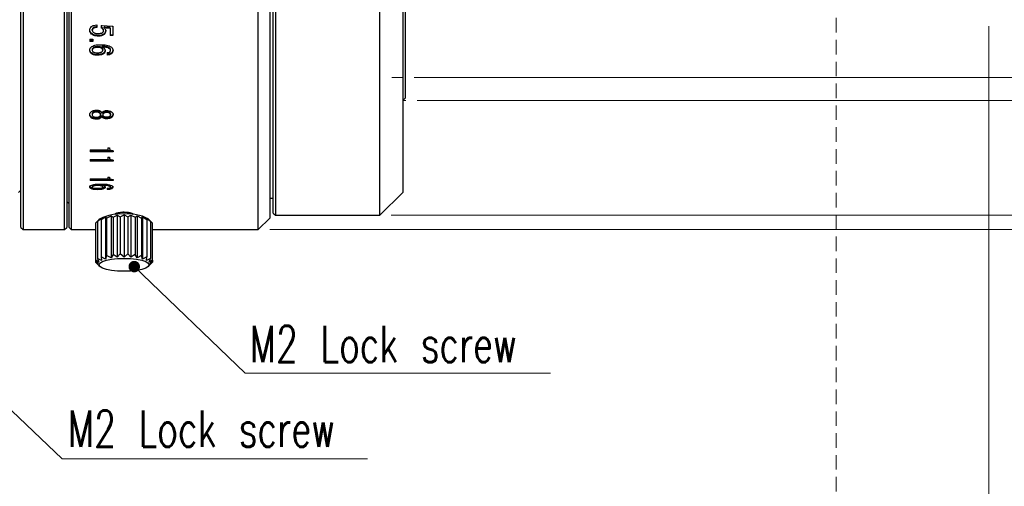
# Model space of a CAD drawing. Header units: millimetres. Extents: x 9 to 410, y 8 to 290.
# Tile 3 of 7: x 141 to 227, y 104 to 145. Entities that reach past the tile are written whole.
import ezdxf

# ---------------------------------------------------------------- set-up
doc = ezdxf.new("R2010")
doc.units = ezdxf.units.MM
doc.linetypes.add('HIDDEN', pattern=[1.905, 1.27, -0.635])
doc.styles.add('SLDTEXTSTYLE0', font='TXT', dxfattribs={"width": 0.7, "bigfont": 'bigfont'})
doc.styles.get("Standard").update_dxf_attribs({"font": 'txt', "bigfont": 'bigfont'})
doc.dimstyles.new('SLDDIMSTYLE0', dxfattribs={"dimtxt": 3.638021, "dimasz": 3, "dimexe": 0, "dimexo": 0.0625, "dimgap": 0.909505, "dimtad": 3, "dimrnd": 1e-09, "dimzin": 12, "dimdsep": 46, "dimtxsty": 'SLDTEXTSTYLE0', "dimsah": 1, "dimcen": 0.09, "dimadec": 0, "dimazin": 3, "dimtfac": 1, "dimtdec": 3, "dimtofl": 0, "dimtmove": 0, "dimatfit": 3, "dimfxl": 1, "dimfrac": 2, "dimtolj": 1, "dimtzin": 12, "dimarcsym": 0})
doc.dimstyles.new('SLDDIMSTYLE2', dxfattribs={"dimtxt": 3.638021, "dimasz": 3, "dimexe": 0, "dimexo": 0.0625, "dimgap": 0.909505, "dimtad": 3, "dimrnd": 1e-09, "dimzin": 12, "dimdsep": 46, "dimtxsty": 'SLDTEXTSTYLE0', "dimblk2": 'NONE', "dimsah": 1, "dimcen": 0.09, "dimse1": 1, "dimadec": 0, "dimazin": 3, "dimtfac": 1, "dimtdec": 3, "dimtofl": 0, "dimtmove": 0, "dimatfit": 3, "dimfxl": 1, "dimfrac": 2, "dimtolj": 1, "dimtzin": 12, "dimarcsym": 0})
doc.dimstyles.new('SLDDIMSTYLE4', dxfattribs={"dimtxt": 0.18, "dimasz": 1, "dimexe": 0, "dimexo": 0.0625, "dimgap": 0, "dimtad": 0, "dimtih": 1, "dimtoh": 1, "dimdec": 0, "dimrnd": 1e-09, "dimzin": 0, "dimdsep": 46, "dimtxsty": 'Standard', "dimblk1": 'DOT', "dimblk2": 'DOT', "dimsah": 1, "dimcen": 0.09, "dimadec": 0, "dimazin": 0, "dimtfac": 1, "dimtdec": 0, "dimtofl": 0, "dimtmove": 0, "dimatfit": 3, "dimldrblk": 'DOT', "dimfxl": 1, "dimfrac": 2, "dimtolj": 1, "dimtzin": 0, "dimarcsym": 0})

# ---------------------------------------------------------------- blocks, each defined once
blk = doc.blocks.new('_D_2')
at = {"color": 7, "linetype": 'Continuous', "lineweight": 0}
for p, q in [((175.682, 191.791), (256.707, 191.791)), ((255.707, 191.791), (255.707, 139.791)), ((175.682, 139.791), (256.707, 139.791))]:
    blk.add_line(p, q, dxfattribs=at)
at = {"color": 7, "linetype": 'Continuous', "lineweight": 18}
for points in [[(255.707, 191.791), (255.207, 188.791), (256.207, 188.791)], [(255.707, 139.791), (256.207, 142.791), (255.207, 142.791)]]:
    blk.add_solid(points, dxfattribs=at)
at = {"color": 7, "linetype": 'Continuous', "lineweight": 18, "char_height": 3.175, "attachment_point": 1, "rotation": 90, "style": 'SLDTEXTSTYLE0'}
for s, insert in [('P=0.75', (251.615, 163.957)), ('52', (251.615, 158.633)), ('M', (251.615, 155.493))]:
    blk.add_mtext(s, dxfattribs=dict(at, insert=insert))
blk = doc.blocks.new('_D_3')
at = {"color": 7, "linetype": 'Continuous', "lineweight": 0}
for p, q in [((175.882, 193.791), (266.707, 193.791)), ((265.707, 193.791), (265.707, 137.791)), ((175.937, 137.791), (266.707, 137.791))]:
    blk.add_line(p, q, dxfattribs=at)
at = {"color": 7, "linetype": 'Continuous', "lineweight": 18}
for points in [[(265.707, 193.791), (265.207, 190.791), (266.207, 190.791)], [(265.707, 137.791), (266.207, 140.791), (265.207, 140.791)]]:
    blk.add_solid(points, dxfattribs=at)
at = {"color": 7, "linetype": 'Continuous', "lineweight": 18, "char_height": 3.175, "attachment_point": 1, "rotation": 90, "style": 'SLDTEXTSTYLE0'}
for s, insert in [('56', (261.615, 165.685)), ('%%c', (261.615, 161.664))]:
    blk.add_mtext(s, dxfattribs=dict(at, insert=insert))
blk = doc.blocks.new('_D_5')
at = {"color": 7, "linetype": 'Continuous', "lineweight": 0}
for p, q in [((225.782, 144.291), (225.782, 84.283)), ((225.782, 85.283), (25.782, 85.283))]:
    blk.add_line(p, q, dxfattribs=at)
at = {"color": 7, "linetype": 'Continuous', "lineweight": 18}
blk.add_solid([(225.782, 85.283), (222.782, 85.783), (222.782, 84.783)], dxfattribs=at)
at = {"color": 7, "linetype": 'Continuous', "lineweight": 18, "insert": (97.327, 89.376), "char_height": 3.175, "attachment_point": 1, "style": 'SLDTEXTSTYLE0'}
blk.add_mtext('831.1[0.05x]～360.2[0.15x] (O/I)', dxfattribs=at)
blk = doc.blocks.new('_None')
blk = doc.blocks.new('_D_12')
at = {"color": 7, "linetype": 'Continuous', "lineweight": 0}
for p, q in [((173.682, 203.791), (276.707, 203.791)), ((275.707, 127.791), (275.707, 203.791)), ((173.682, 127.791), (276.707, 127.791))]:
    blk.add_line(p, q, dxfattribs=at)
at = {"color": 7, "linetype": 'Continuous', "lineweight": 18}
for points in [[(275.707, 203.791), (275.207, 200.791), (276.207, 200.791)], [(275.707, 127.791), (276.207, 130.791), (275.207, 130.791)]]:
    blk.add_solid(points, dxfattribs=at)
at = {"color": 7, "linetype": 'Continuous', "lineweight": 18, "char_height": 3.175, "attachment_point": 1, "rotation": 90, "style": 'SLDTEXTSTYLE0'}
for s, insert in [('76', (271.615, 165.685)), ('%%c', (271.615, 161.664))]:
    blk.add_mtext(s, dxfattribs=dict(at, insert=insert))
blk = doc.blocks.new('_D_13')
at = {"color": 7, "linetype": 'Continuous', "lineweight": 0}
for p, q in [((163.082, 205.041), (286.707, 205.041)), ((285.707, 205.041), (285.707, 126.541)), ((163.082, 126.541), (286.707, 126.541))]:
    blk.add_line(p, q, dxfattribs=at)
at = {"color": 7, "linetype": 'Continuous', "lineweight": 18}
for points in [[(285.707, 205.041), (285.207, 202.041), (286.207, 202.041)], [(285.707, 126.541), (286.207, 129.541), (285.207, 129.541)]]:
    blk.add_solid(points, dxfattribs=at)
at = {"color": 7, "linetype": 'Continuous', "lineweight": 18, "char_height": 3.175, "attachment_point": 1, "rotation": 90, "style": 'SLDTEXTSTYLE0'}
for s, insert in [('78.5', (281.615, 164.198)), ('%%c', (281.615, 160.176))]:
    blk.add_mtext(s, dxfattribs=dict(at, insert=insert))
blk = doc.blocks.new('SW_NOTE_0_2')
at = {"color": 0, "linetype": 'Continuous', "lineweight": 0}
blk.add_line((26.606, 0), (0, 0), dxfattribs=at)
at = {"color": 0, "linetype": 'Continuous', "lineweight": 0, "insert": (0.387, 4.118), "char_height": 3.175, "attachment_point": 1, "style": 'SLDTEXTSTYLE0'}
blk.add_mtext('M2 Lock screw', dxfattribs=at)
blk = doc.blocks.new('_Dot')
at = {"color": 0, "linetype": 'ByBlock', "lineweight": -2}
blk.add_line((-0.5, 0), (-1, 0), dxfattribs=at)
at = {"color": 0, "linetype": 'ByBlock', "const_width": 0.5}
blk.add_lwpolyline([(-0.25, 0, 1), (0.25, 0, 1)], format="xyb", close=True, dxfattribs=at)
blk = doc.blocks.new('SW_NOTE_0_3')
at = {"color": 0, "linetype": 'Continuous', "lineweight": 0}
blk.add_line((26.606, 0), (0, 0), dxfattribs=at)
at = {"color": 0, "linetype": 'Continuous', "lineweight": 0, "insert": (0.489, 4.2), "char_height": 3.175, "attachment_point": 1, "style": 'SLDTEXTSTYLE0'}
blk.add_mtext('M2 Lock screw', dxfattribs=at)

msp = doc.modelspace()

# ---------------------------------------------------------------- linework, layer by layer
at = {"color": 7, "linetype": 'HIDDEN', "lineweight": 18}
msp.add_line((212.473, 285.963), (212.473, 22.963), dxfattribs=at)
at = {"color": 7, "linetype": 'Continuous', "lineweight": 25}
for p, q in [((145.582, 126.741), (145.582, 204.841)), ((145.782, 205.041), (145.782, 126.541)), ((163.382, 127.991), (163.382, 203.591)), ((163.582, 203.791), (163.582, 127.791)), ((172.682, 127.791), (172.682, 203.791)), ((174.682, 201.791), (174.682, 129.791)), ((162.082, 126.541), (162.082, 165.754)), ((163.082, 165.755), (163.082, 127.541)), ((141.382, 126.741), (141.382, 165.641)), ((141.582, 165.641), (141.582, 126.541)), ((145.182, 126.541), (145.182, 165.641)), ((145.382, 165.641), (145.382, 126.741)), ((174.882, 164.369), (174.882, 137.991)), ((147.996, 144.394), (147.996, 144.171)), ((148.378, 144.335), (148.378, 144.142)), ((148.459, 144.326), (149.351, 144.277)), ((149.351, 144.277), (149.397, 144.277)), ((149.397, 144.277), (149.397, 143.451)), ((147.394, 143.92), (147.394, 143.976)), ((147.556, 143.585), (147.556, 143.641)), ((147.614, 143.93), (147.614, 143.985)), ((147.683, 144.074), (147.683, 144.13)), ((148.158, 143.413), (148.158, 143.47)), ((148.482, 144.12), (148.378, 144.197)), ((148.482, 144.065), (148.378, 144.142)), ((148.482, 144.065), (148.482, 144.12)), ((148.587, 143.862), (148.587, 143.918)), ((148.633, 143.546), (148.633, 143.603)), ((148.645, 144.132), (148.645, 144.187)), ((148.714, 144.122), (148.714, 144.178)), ((148.783, 143.862), (148.783, 143.918)), ((149.178, 144.149), (149.143, 144.149)), ((149.143, 144.094), (149.143, 144.149)), ((149.178, 144.094), (149.143, 144.094)), ((149.178, 144.094), (149.178, 144.149)), ((149.178, 144.094), (149.178, 143.451)), ((149.397, 143.508), (149.178, 143.508)), ((149.397, 143.451), (149.178, 143.451)), ((147.397, 143.154), (147.672, 143.154)), ((147.397, 143.154), (147.397, 142.93)), ((147.672, 142.988), (147.397, 142.988)), ((147.672, 142.93), (147.397, 142.93)), ((147.672, 143.154), (147.672, 142.93)), ((147.394, 142.191), (147.394, 142.251)), ((147.533, 141.887), (147.533, 141.948)), ((147.602, 142.242), (147.602, 142.182)), ((147.683, 142.381), (147.683, 142.321)), ((148.077, 141.74), (148.077, 141.802)), ((148.1, 142.492), (148.1, 142.433)), ((148.482, 142.451), (148.482, 142.511)), ((148.482, 142.451), (148.633, 142.358)), ((148.529, 142.233), (148.529, 142.173)), ((148.598, 141.878), (148.598, 141.939)), ((148.737, 142.154), (148.737, 142.215)), ((148.899, 141.97), (148.899, 141.759)), ((149.131, 142.303), (149.131, 142.362)), ((149.2, 142.164), (149.2, 142.224)), ((149.282, 141.878), (149.282, 141.939)), ((149.421, 142.164), (149.421, 142.224)), ((174.682, 137.791), (174.882, 137.991)), ((147.394, 136.56), (147.394, 136.634)), ((147.602, 136.634), (147.602, 136.56)), ((147.695, 136.789), (147.695, 136.715)), ((147.973, 136.859), (147.973, 136.785)), ((148.239, 136.797), (148.239, 136.723)), ((148.332, 136.634), (148.332, 136.56)), ((148.424, 136.738), (148.448, 136.738)), ((148.448, 136.738), (148.552, 136.84)), ((148.529, 136.642), (148.529, 136.567)), ((148.61, 136.766), (148.61, 136.691)), ((148.865, 136.828), (148.865, 136.754)), ((149.131, 136.766), (149.131, 136.691)), ((149.212, 136.634), (149.212, 136.56)), ((149.421, 136.56), (149.421, 136.634)), ((147.544, 136.268), (147.544, 136.343)), ((147.938, 136.161), (147.938, 136.237)), ((148.309, 136.253), (148.309, 136.328)), ((148.448, 136.458), (148.424, 136.458)), ((148.424, 136.383), (148.424, 136.458)), ((148.448, 136.383), (148.424, 136.383)), ((148.448, 136.383), (148.448, 136.458)), ((148.529, 136.291), (148.529, 136.366)), ((148.865, 136.199), (148.865, 136.275)), ((149.27, 136.298), (149.27, 136.373)), ((147.428, 133.486), (148.971, 133.486)), ((147.428, 133.486), (147.428, 133.331)), ((149.432, 133.414), (147.428, 133.414)), ((149.432, 133.331), (147.428, 133.331)), ((148.971, 133.68), (149.108, 133.68)), ((148.971, 133.68), (148.971, 133.486)), ((149.108, 133.68), (149.108, 133.62)), ((149.432, 133.409), (149.432, 133.331)), ((147.428, 132.667), (148.971, 132.667)), ((147.428, 132.667), (147.428, 132.521)), ((149.432, 132.606), (147.428, 132.606)), ((149.432, 132.521), (147.428, 132.521)), ((148.971, 132.851), (149.108, 132.851)), ((148.971, 132.851), (148.971, 132.667)), ((149.108, 132.851), (149.108, 132.794)), ((149.432, 132.595), (149.432, 132.521)), ((147.428, 130.962), (148.971, 130.962)), ((147.428, 130.962), (147.428, 130.837)), ((149.277, 130.926), (147.428, 130.926)), ((149.432, 130.837), (147.428, 130.837)), ((148.971, 131.12), (149.108, 131.12)), ((148.971, 131.12), (148.971, 130.962)), ((149.108, 131.12), (149.108, 131.072)), ((149.432, 130.9), (149.432, 130.837)), ((141.182, 129.791), (141.382, 129.991)), ((147.394, 130.261), (147.394, 130.352)), ((147.533, 130.1), (147.533, 130.191)), ((147.602, 130.347), (147.602, 130.256)), ((147.683, 130.421), (147.683, 130.33)), ((148.077, 130.024), (148.077, 130.115)), ((148.1, 130.48), (148.1, 130.39)), ((148.482, 130.4), (148.482, 130.49)), ((148.482, 130.4), (148.633, 130.35)), ((148.598, 130.096), (148.598, 130.186)), ((148.737, 130.241), (148.737, 130.332)), ((148.899, 130.144), (148.899, 130.033)), ((149.131, 130.32), (149.131, 130.411)), ((149.2, 130.246), (149.2, 130.337)), ((149.282, 130.096), (149.282, 130.186)), ((149.421, 130.246), (149.421, 130.337)), ((172.682, 127.791), (174.682, 129.791)), ((145.382, 128.991), (145.582, 128.791)), ((163.082, 129.291), (163.382, 129.291)), ((163.382, 127.991), (163.582, 127.791)), ((147.903, 127.108), (148.189, 127.397)), ((147.903, 127.108), (147.903, 123.871)), ((148.072, 127.27), (148.415, 127.538)), ((148.189, 127.397), (148.072, 127.27)), ((148.072, 127.27), (148.072, 124.034)), ((148.286, 127.487), (148.193, 127.401)), ((148.399, 127.416), (148.776, 127.659)), ((148.415, 127.538), (148.399, 127.416)), ((148.399, 127.416), (148.399, 124.179)), ((148.776, 127.659), (148.776, 123.979)), ((148.776, 127.659), (148.86, 127.535)), ((148.86, 127.535), (149.247, 127.752)), ((148.86, 127.535), (148.86, 124.298)), ((149.247, 127.752), (149.247, 124.072)), ((149.247, 127.752), (149.425, 127.619)), ((149.425, 127.619), (149.794, 127.811)), ((149.425, 127.619), (149.425, 124.382)), ((149.794, 127.811), (149.794, 124.131)), ((149.794, 127.811), (150.056, 127.663)), ((150.056, 127.663), (150.382, 127.831)), ((150.056, 127.663), (150.056, 124.426)), ((150.382, 127.831), (150.382, 124.151)), ((150.382, 127.831), (150.708, 127.663)), ((150.708, 127.663), (150.97, 127.811)), ((150.708, 127.663), (150.708, 124.426)), ((150.97, 127.811), (150.97, 124.131)), ((150.97, 127.811), (151.339, 127.619)), ((151.339, 127.619), (151.517, 127.752)), ((151.339, 127.619), (151.339, 124.382)), ((151.517, 127.752), (151.517, 124.072)), ((151.517, 127.752), (151.904, 127.535)), ((151.904, 127.535), (151.988, 127.659)), ((151.904, 127.535), (151.904, 124.298)), ((151.988, 127.659), (151.988, 123.979)), ((151.988, 127.659), (152.365, 127.416)), ((152.348, 127.538), (152.692, 127.27)), ((152.365, 127.416), (152.348, 127.538)), ((152.365, 127.416), (152.365, 124.179)), ((152.57, 127.401), (152.478, 127.487)), ((152.575, 127.397), (152.861, 127.108)), ((152.692, 127.27), (152.575, 127.397)), ((152.692, 127.27), (152.692, 124.034)), ((152.861, 123.871), (152.861, 127.108)), ((162.082, 126.541), (163.082, 127.541)), ((163.582, 127.791), (172.682, 127.791)), ((141.382, 126.741), (141.582, 126.541)), ((141.582, 126.541), (145.182, 126.541)), ((145.182, 126.541), (145.382, 126.741)), ((145.582, 126.741), (145.782, 126.541)), ((145.782, 126.541), (147.903, 126.541)), ((152.861, 126.541), (162.082, 126.541)), ((147.903, 123.871), (148.111, 123.565)), ((148.189, 123.717), (147.903, 123.871)), ((147.903, 123.871), (147.903, 123.703)), ((147.903, 123.703), (148.189, 123.414)), ((148.111, 123.565), (147.903, 123.703)), ((148.072, 124.034), (148.189, 123.717)), ((148.415, 123.858), (148.072, 124.034)), ((148.399, 124.179), (148.415, 123.858)), ((148.776, 123.979), (148.399, 124.179)), ((148.86, 124.298), (148.776, 123.979)), ((149.247, 124.072), (148.86, 124.298)), ((149.425, 124.382), (149.247, 124.072)), ((149.794, 124.131), (149.425, 124.382)), ((150.056, 124.426), (149.794, 124.131)), ((150.382, 124.151), (150.056, 124.426)), ((150.708, 124.426), (150.382, 124.151)), ((150.97, 124.131), (150.708, 124.426)), ((151.339, 124.382), (150.97, 124.131)), ((151.517, 124.072), (151.339, 124.382)), ((151.904, 124.298), (151.517, 124.072)), ((151.988, 123.979), (151.904, 124.298)), ((152.365, 124.179), (151.988, 123.979)), ((152.348, 123.858), (152.365, 124.179)), ((152.692, 124.034), (152.348, 123.858)), ((152.575, 123.717), (152.692, 124.034)), ((152.861, 123.871), (152.575, 123.717)), ((152.575, 123.414), (152.861, 123.703)), ((152.653, 123.565), (152.861, 123.871)), ((152.861, 123.703), (152.653, 123.565)), ((152.861, 123.871), (152.861, 123.703)), ((148.189, 123.414), (148.182, 123.421)), ((148.193, 123.409), (148.286, 123.323)), ((152.478, 123.323), (152.57, 123.409)), ((152.692, 123.54), (152.575, 123.414))]:
    msp.add_line(p, q, dxfattribs=at)
at = {"color": 7, "linetype": 'Continuous', "lineweight": 18}
for p, q in [((174.682, 139.791), (173.737, 139.791)), ((174.682, 137.791), (174.937, 137.791))]:
    msp.add_line(p, q, dxfattribs=at)
at = {"color": 7, "linetype": 'Continuous', "lineweight": 25, "flags": 128}
msp.add_lwpolyline([(150.382, 124.034), (150.945, 124.015), (151.469, 123.959), (151.92, 123.869), (152.266, 123.753), (152.483, 123.618), (152.557, 123.473), (152.483, 123.328), (152.266, 123.192), (151.92, 123.076), (151.469, 122.987), (150.945, 122.931), (150.382, 122.912), (149.819, 122.931), (149.294, 122.987), (148.844, 123.076), (148.498, 123.192), (148.281, 123.328), (148.207, 123.473), (148.281, 123.618), (148.498, 123.753), (148.844, 123.869), (149.294, 123.959), (149.819, 124.015), (150.382, 124.034)], dxfattribs=at)
at = {"color": 7, "linetype": 'Continuous', "lineweight": 25}
for centre, radius, start, end in [((150.221, 126.852), 1.185, 82.18554, 121.73634), ((150.543, 126.852), 1.185, 58.26366, 97.81446), ((150.071, 123.933), 3.977, 85.52325, 116.67553), ((150.744, 124.196), 3.72, 62.21586, 95.58536)]:
    msp.add_arc(centre, radius, start, end, dxfattribs=at)
for points, knots in [([(147.394, 143.92), (147.399, 143.98), (147.41, 144.098), (147.499, 144.192), (147.544, 144.238)], [0, 0, 0, 0, 0.50044, 1, 1, 1, 1]), ([(147.544, 144.238), (147.576, 144.261), (147.639, 144.306), (147.791, 144.365), (147.914, 144.382), (147.996, 144.394)], [0, 0, 0, 0, 0.249904, 0.500124, 1, 1, 1, 1]), ([(148.378, 144.335), (148.391, 144.333), (148.418, 144.328), (148.445, 144.326), (148.459, 144.326)], [0, 0, 0, 0, 0.500026, 1, 1, 1, 1]), ([(147.556, 143.641), (147.508, 143.69), (147.412, 143.787), (147.4, 143.913), (147.394, 143.976)], [0, 0, 0, 0, 0.499847, 1, 1, 1, 1]), ([(147.556, 143.585), (147.508, 143.633), (147.412, 143.731), (147.4, 143.857), (147.394, 143.92)], [0, 0, 0, 0, 0.499672, 1, 1, 1, 1]), ([(148.158, 143.47), (148.049, 143.476), (147.885, 143.484), (147.68, 143.554), (147.597, 143.612), (147.556, 143.641)], [0, 0, 0, 0, 0.499797, 0.750062, 1, 1, 1, 1]), ([(148.158, 143.413), (148.049, 143.419), (147.885, 143.427), (147.68, 143.497), (147.597, 143.555), (147.556, 143.585)], [0, 0, 0, 0, 0.4996409, 0.7499155, 1, 1, 1, 1]), ([(147.683, 144.13), (147.663, 144.109), (147.633, 144.077), (147.616, 144.025), (147.614, 143.999), (147.614, 143.985)], [0, 0, 0, 0, 0.498685, 0.74921, 1, 1, 1, 1]), ([(147.683, 144.074), (147.672, 144.064), (147.651, 144.044), (147.621, 143.996), (147.617, 143.956), (147.614, 143.93)], [0, 0, 0, 0, 0.250693, 0.501091, 1, 1, 1, 1]), ([(147.614, 143.93), (147.614, 143.913), (147.616, 143.88), (147.633, 143.814), (147.67, 143.774), (147.695, 143.747)], [0, 0, 0, 0, 0.251102, 0.501896, 1, 1, 1, 1]), ([(147.996, 144.226), (147.94, 144.219), (147.856, 144.209), (147.749, 144.174), (147.705, 144.144), (147.683, 144.13)], [0, 0, 0, 0, 0.500276, 0.750401, 1, 1, 1, 1]), ([(147.996, 144.171), (147.94, 144.164), (147.856, 144.154), (147.749, 144.119), (147.705, 144.089), (147.683, 144.074)], [0, 0, 0, 0, 0.5001403, 0.7502714, 1, 1, 1, 1]), ([(147.695, 143.747), (147.725, 143.728), (147.785, 143.688), (147.932, 143.649), (148.047, 143.645), (148.123, 143.642)], [0, 0, 0, 0, 0.249562, 0.499721, 1, 1, 1, 1]), ([(148.123, 143.642), (148.193, 143.644), (148.297, 143.647), (148.433, 143.676), (148.489, 143.711), (148.517, 143.728)], [0, 0, 0, 0, 0.5005693, 0.7508403, 1, 1, 1, 1]), ([(148.633, 143.603), (148.6, 143.58), (148.534, 143.535), (148.373, 143.481), (148.244, 143.474), (148.158, 143.47)], [0, 0, 0, 0, 0.249859, 0.500106, 1, 1, 1, 1]), ([(148.633, 143.546), (148.6, 143.524), (148.534, 143.478), (148.373, 143.424), (148.244, 143.417), (148.158, 143.413)], [0, 0, 0, 0, 0.250003, 0.50026, 1, 1, 1, 1]), ([(148.587, 143.918), (148.582, 143.956), (148.572, 144.032), (148.512, 144.091), (148.482, 144.12)], [0, 0, 0, 0, 0.499413, 1, 1, 1, 1]), ([(148.587, 143.862), (148.582, 143.9), (148.572, 143.977), (148.512, 144.035), (148.482, 144.065)], [0, 0, 0, 0, 0.499596, 1, 1, 1, 1]), ([(148.517, 143.728), (148.527, 143.737), (148.548, 143.756), (148.578, 143.8), (148.583, 143.837), (148.587, 143.862)], [0, 0, 0, 0, 0.250875, 0.501414, 1, 1, 1, 1]), ([(148.783, 143.918), (148.778, 143.859), (148.767, 143.741), (148.678, 143.649), (148.633, 143.603)], [0, 0, 0, 0, 0.500267, 1, 1, 1, 1]), ([(148.783, 143.862), (148.778, 143.803), (148.767, 143.685), (148.678, 143.592), (148.633, 143.546)], [0, 0, 0, 0, 0.50044, 1, 1, 1, 1]), ([(148.714, 144.178), (148.703, 144.18), (148.68, 144.186), (148.656, 144.187), (148.645, 144.187)], [0, 0, 0, 0, 0.4999758, 1, 1, 1, 1]), ([(148.645, 144.132), (148.683, 144.093), (148.761, 144.014), (148.776, 143.913), (148.783, 143.862)], [0, 0, 0, 0, 0.500816, 1, 1, 1, 1]), ([(148.714, 144.122), (148.703, 144.125), (148.68, 144.131), (148.656, 144.132), (148.645, 144.132)], [0, 0, 0, 0, 0.499387, 1, 1, 1, 1]), ([(149.143, 144.149), (149.071, 144.152), (148.928, 144.159), (148.785, 144.172), (148.714, 144.178)], [0, 0, 0, 0, 0.500003, 1, 1, 1, 1]), ([(149.143, 144.094), (149.071, 144.097), (148.928, 144.104), (148.785, 144.116), (148.714, 144.122)], [0, 0, 0, 0, 0.5000002, 1, 1, 1, 1]), ([(147.567, 142.498), (147.624, 142.532), (147.738, 142.599), (148.015, 142.656), (148.226, 142.662), (148.367, 142.666)], [0, 0, 0, 0, 0.249112, 0.49937, 1, 1, 1, 1]), ([(148.367, 142.666), (148.53, 142.66), (148.775, 142.651), (149.09, 142.566), (149.218, 142.483), (149.282, 142.442)], [0, 0, 0, 0, 0.500154, 0.750355, 1, 1, 1, 1]), ([(147.394, 142.191), (147.396, 142.22), (147.4, 142.277), (147.449, 142.388), (147.52, 142.454), (147.567, 142.498)], [0, 0, 0, 0, 0.2502909, 0.5006585, 1, 1, 1, 1]), ([(147.533, 141.948), (147.51, 141.969), (147.464, 142.01), (147.406, 142.112), (147.398, 142.196), (147.394, 142.251)], [0, 0, 0, 0, 0.250399, 0.500745, 1, 1, 1, 1]), ([(147.533, 141.887), (147.51, 141.908), (147.464, 141.95), (147.406, 142.052), (147.398, 142.136), (147.394, 142.191)], [0, 0, 0, 0, 0.25025, 0.50058, 1, 1, 1, 1]), ([(148.077, 141.802), (147.978, 141.806), (147.83, 141.813), (147.645, 141.872), (147.57, 141.923), (147.533, 141.948)], [0, 0, 0, 0, 0.499901, 0.750128, 1, 1, 1, 1]), ([(148.077, 141.74), (147.978, 141.745), (147.83, 141.752), (147.645, 141.811), (147.57, 141.862), (147.533, 141.887)], [0, 0, 0, 0, 0.499747, 0.749983, 1, 1, 1, 1]), ([(147.683, 142.381), (147.661, 142.361), (147.629, 142.331), (147.606, 142.281), (147.603, 142.255), (147.602, 142.242)], [0, 0, 0, 0, 0.499492, 0.749644, 1, 1, 1, 1]), ([(147.683, 142.321), (147.661, 142.301), (147.629, 142.271), (147.606, 142.221), (147.603, 142.195), (147.602, 142.182)], [0, 0, 0, 0, 0.499307, 0.749519, 1, 1, 1, 1]), ([(147.602, 142.182), (147.605, 142.156), (147.61, 142.118), (147.639, 142.072), (147.661, 142.053), (147.672, 142.043)], [0, 0, 0, 0, 0.498908, 0.749307, 1, 1, 1, 1]), ([(147.672, 142.043), (147.7, 142.027), (147.758, 141.993), (147.899, 141.966), (148.006, 141.963), (148.077, 141.961)], [0, 0, 0, 0, 0.249116, 0.499388, 1, 1, 1, 1]), ([(148.1, 142.492), (148.025, 142.489), (147.912, 142.484), (147.77, 142.439), (147.712, 142.4), (147.683, 142.381)], [0, 0, 0, 0, 0.499958, 0.75021, 1, 1, 1, 1]), ([(148.1, 142.433), (148.025, 142.429), (147.912, 142.424), (147.77, 142.38), (147.712, 142.341), (147.683, 142.321)], [0, 0, 0, 0, 0.499807, 0.750066, 1, 1, 1, 1]), ([(148.077, 141.961), (148.143, 141.963), (148.241, 141.966), (148.369, 141.995), (148.421, 142.027), (148.448, 142.043)], [0, 0, 0, 0, 0.50036, 0.750553, 1, 1, 1, 1]), ([(148.598, 141.939), (148.562, 141.915), (148.49, 141.867), (148.312, 141.812), (148.171, 141.806), (148.077, 141.802)], [0, 0, 0, 0, 0.249845, 0.500033, 1, 1, 1, 1]), ([(148.598, 141.878), (148.562, 141.854), (148.49, 141.806), (148.312, 141.751), (148.171, 141.744), (148.077, 141.74)], [0, 0, 0, 0, 0.249989, 0.500185, 1, 1, 1, 1]), ([(148.448, 142.39), (148.424, 142.407), (148.376, 142.44), (148.259, 142.483), (148.164, 142.489), (148.1, 142.492)], [0, 0, 0, 0, 0.250088, 0.500346, 1, 1, 1, 1]), ([(148.448, 142.33), (148.424, 142.347), (148.376, 142.381), (148.259, 142.424), (148.164, 142.429), (148.1, 142.433)], [0, 0, 0, 0, 0.250236, 0.500512, 1, 1, 1, 1]), ([(148.529, 142.233), (148.525, 142.262), (148.52, 142.306), (148.484, 142.358), (148.46, 142.379), (148.448, 142.39)], [0, 0, 0, 0, 0.498702, 0.749112, 1, 1, 1, 1]), ([(148.529, 142.173), (148.525, 142.202), (148.52, 142.246), (148.484, 142.298), (148.46, 142.32), (148.448, 142.33)], [0, 0, 0, 0, 0.498884, 0.749261, 1, 1, 1, 1]), ([(148.448, 142.043), (148.468, 142.062), (148.5, 142.09), (148.525, 142.136), (148.527, 142.16), (148.529, 142.173)], [0, 0, 0, 0, 0.499718, 0.749754, 1, 1, 1, 1]), ([(149.131, 142.362), (149.085, 142.391), (148.994, 142.448), (148.77, 142.501), (148.597, 142.507), (148.482, 142.511)], [0, 0, 0, 0, 0.249325, 0.499529, 1, 1, 1, 1]), ([(149.131, 142.303), (149.085, 142.331), (148.994, 142.388), (148.77, 142.442), (148.597, 142.447), (148.482, 142.451)], [0, 0, 0, 0, 0.249458, 0.499656, 1, 1, 1, 1]), ([(148.737, 142.215), (148.732, 142.163), (148.721, 142.059), (148.639, 141.979), (148.598, 141.939)], [0, 0, 0, 0, 0.500125, 1, 1, 1, 1]), ([(148.737, 142.154), (148.732, 142.102), (148.721, 141.999), (148.639, 141.918), (148.598, 141.878)], [0, 0, 0, 0, 0.5002993, 1, 1, 1, 1]), ([(148.633, 142.358), (148.663, 142.329), (148.724, 142.269), (148.733, 142.193), (148.737, 142.154)], [0, 0, 0, 0, 0.499868, 1, 1, 1, 1]), ([(148.899, 141.97), (148.92, 141.97), (148.961, 141.971), (149.022, 141.979), (149.083, 141.994), (149.115, 142.015), (149.131, 142.025)], [0, 0, 0, 0, 0.250401, 0.500589, 0.75056, 1, 1, 1, 1]), ([(149.282, 141.939), (149.226, 141.903), (149.114, 141.833), (148.971, 141.824), (148.899, 141.82)], [0, 0, 0, 0, 0.4993886, 1, 1, 1, 1]), ([(149.282, 141.878), (149.226, 141.842), (149.114, 141.771), (148.971, 141.763), (148.899, 141.759)], [0, 0, 0, 0, 0.499561, 1, 1, 1, 1]), ([(149.2, 142.224), (149.198, 142.249), (149.194, 142.288), (149.163, 142.334), (149.142, 142.353), (149.131, 142.362)], [0, 0, 0, 0, 0.498835, 0.749177, 1, 1, 1, 1]), ([(149.2, 142.164), (149.2, 142.176), (149.198, 142.202), (149.182, 142.252), (149.151, 142.282), (149.131, 142.303)], [0, 0, 0, 0, 0.250866, 0.501379, 1, 1, 1, 1]), ([(149.131, 142.025), (149.142, 142.035), (149.163, 142.054), (149.194, 142.099), (149.198, 142.138), (149.2, 142.164)], [0, 0, 0, 0, 0.250673, 0.500985, 1, 1, 1, 1]), ([(149.282, 142.442), (149.323, 142.401), (149.405, 142.32), (149.415, 142.216), (149.421, 142.164)], [0, 0, 0, 0, 0.499701, 1, 1, 1, 1]), ([(149.421, 142.224), (149.415, 142.171), (149.407, 142.092), (149.354, 142.01), (149.316, 141.967), (149.293, 141.948), (149.282, 141.939)], [0, 0, 0, 0, 0.498774, 0.749165, 0.874538, 1, 1, 1, 1]), ([(149.421, 142.164), (149.415, 142.111), (149.407, 142.032), (149.347, 141.937), (149.303, 141.897), (149.282, 141.878)], [0, 0, 0, 0, 0.499124, 0.749579, 1, 1, 1, 1]), ([(147.394, 136.56), (147.398, 136.613), (147.406, 136.693), (147.466, 136.794), (147.518, 136.835), (147.544, 136.855)], [0, 0, 0, 0, 0.499643, 0.749903, 1, 1, 1, 1]), ([(147.544, 136.343), (147.518, 136.363), (147.466, 136.403), (147.406, 136.502), (147.398, 136.581), (147.394, 136.634)], [0, 0, 0, 0, 0.250243, 0.500513, 1, 1, 1, 1]), ([(147.544, 136.268), (147.518, 136.288), (147.466, 136.328), (147.406, 136.427), (147.398, 136.507), (147.394, 136.56)], [0, 0, 0, 0, 0.250097, 0.500357, 1, 1, 1, 1]), ([(147.544, 136.855), (147.601, 136.887), (147.716, 136.952), (147.864, 136.961), (147.938, 136.965)], [0, 0, 0, 0, 0.4999296, 1, 1, 1, 1]), ([(147.695, 136.789), (147.667, 136.766), (147.612, 136.721), (147.606, 136.663), (147.602, 136.634)], [0, 0, 0, 0, 0.499875, 1, 1, 1, 1]), ([(147.695, 136.715), (147.667, 136.692), (147.612, 136.647), (147.606, 136.589), (147.602, 136.56)], [0, 0, 0, 0, 0.4997, 1, 1, 1, 1]), ([(147.602, 136.56), (147.606, 136.531), (147.612, 136.473), (147.667, 136.428), (147.695, 136.406)], [0, 0, 0, 0, 0.500299, 1, 1, 1, 1]), ([(147.973, 136.859), (147.922, 136.856), (147.845, 136.853), (147.764, 136.826), (147.722, 136.807), (147.704, 136.795), (147.695, 136.789)], [0, 0, 0, 0, 0.499253, 0.749462, 0.874738, 1, 1, 1, 1]), ([(147.973, 136.785), (147.922, 136.782), (147.845, 136.779), (147.764, 136.752), (147.722, 136.732), (147.704, 136.721), (147.695, 136.715)], [0, 0, 0, 0, 0.499085, 0.749315, 0.874645, 1, 1, 1, 1]), ([(147.938, 136.965), (148.006, 136.962), (148.108, 136.956), (148.232, 136.917), (148.283, 136.886), (148.309, 136.871)], [0, 0, 0, 0, 0.499284, 0.749679, 1, 1, 1, 1]), ([(148.239, 136.797), (148.221, 136.807), (148.184, 136.828), (148.094, 136.854), (148.021, 136.857), (147.973, 136.859)], [0, 0, 0, 0, 0.249959, 0.500252, 1, 1, 1, 1]), ([(148.239, 136.723), (148.221, 136.733), (148.184, 136.754), (148.094, 136.78), (148.021, 136.783), (147.973, 136.785)], [0, 0, 0, 0, 0.2501061, 0.5004097, 1, 1, 1, 1]), ([(148.332, 136.634), (148.328, 136.664), (148.323, 136.709), (148.284, 136.763), (148.254, 136.785), (148.239, 136.797)], [0, 0, 0, 0, 0.498962, 0.749415, 1, 1, 1, 1]), ([(148.332, 136.56), (148.328, 136.59), (148.323, 136.634), (148.284, 136.689), (148.254, 136.711), (148.239, 136.723)], [0, 0, 0, 0, 0.499133, 0.749567, 1, 1, 1, 1]), ([(148.251, 136.406), (148.264, 136.416), (148.292, 136.437), (148.325, 136.49), (148.329, 136.532), (148.332, 136.56)], [0, 0, 0, 0, 0.250138, 0.500385, 1, 1, 1, 1]), ([(148.309, 136.871), (148.322, 136.861), (148.348, 136.842), (148.394, 136.8), (148.412, 136.763), (148.424, 136.738)], [0, 0, 0, 0, 0.250563, 0.500972, 1, 1, 1, 1]), ([(148.61, 136.766), (148.587, 136.748), (148.553, 136.721), (148.532, 136.676), (148.53, 136.653), (148.529, 136.642)], [0, 0, 0, 0, 0.499243, 0.749472, 1, 1, 1, 1]), ([(148.61, 136.691), (148.587, 136.674), (148.553, 136.647), (148.532, 136.602), (148.53, 136.579), (148.529, 136.567)], [0, 0, 0, 0, 0.499062, 0.749355, 1, 1, 1, 1]), ([(148.529, 136.567), (148.531, 136.542), (148.535, 136.505), (148.561, 136.457), (148.586, 136.438), (148.598, 136.429)], [0, 0, 0, 0, 0.499614, 0.749781, 1, 1, 1, 1]), ([(148.552, 136.84), (148.597, 136.865), (148.688, 136.916), (148.806, 136.922), (148.865, 136.926)], [0, 0, 0, 0, 0.499759, 1, 1, 1, 1]), ([(148.865, 136.828), (148.818, 136.825), (148.748, 136.822), (148.662, 136.796), (148.627, 136.776), (148.61, 136.766)], [0, 0, 0, 0, 0.499482, 0.749824, 1, 1, 1, 1]), ([(148.865, 136.754), (148.818, 136.751), (148.748, 136.748), (148.662, 136.722), (148.627, 136.702), (148.61, 136.691)], [0, 0, 0, 0, 0.499318, 0.749674, 1, 1, 1, 1]), ([(148.865, 136.926), (148.943, 136.922), (149.098, 136.915), (149.221, 136.849), (149.282, 136.816)], [0, 0, 0, 0, 0.500581, 1, 1, 1, 1]), ([(149.131, 136.766), (149.113, 136.776), (149.076, 136.797), (148.986, 136.823), (148.913, 136.826), (148.865, 136.828)], [0, 0, 0, 0, 0.249959, 0.500252, 1, 1, 1, 1]), ([(149.131, 136.691), (149.113, 136.702), (149.076, 136.723), (148.986, 136.749), (148.913, 136.752), (148.865, 136.754)], [0, 0, 0, 0, 0.250106, 0.50041, 1, 1, 1, 1]), ([(149.212, 136.634), (149.209, 136.659), (149.203, 136.695), (149.168, 136.738), (149.143, 136.757), (149.131, 136.766)], [0, 0, 0, 0, 0.4987024, 0.749112, 1, 1, 1, 1]), ([(149.212, 136.56), (149.209, 136.584), (149.203, 136.621), (149.168, 136.664), (149.143, 136.682), (149.131, 136.691)], [0, 0, 0, 0, 0.498884, 0.749261, 1, 1, 1, 1]), ([(149.131, 136.429), (149.154, 136.448), (149.189, 136.476), (149.209, 136.523), (149.211, 136.548), (149.212, 136.56)], [0, 0, 0, 0, 0.498773, 0.749209, 1, 1, 1, 1]), ([(149.421, 136.634), (149.416, 136.585), (149.406, 136.488), (149.315, 136.412), (149.27, 136.373)], [0, 0, 0, 0, 0.500529, 1, 1, 1, 1]), ([(149.421, 136.56), (149.416, 136.511), (149.406, 136.413), (149.315, 136.337), (149.27, 136.298)], [0, 0, 0, 0, 0.500697, 1, 1, 1, 1]), ([(149.282, 136.816), (149.304, 136.798), (149.35, 136.763), (149.408, 136.676), (149.416, 136.606), (149.421, 136.56)], [0, 0, 0, 0, 0.25025, 0.50058, 1, 1, 1, 1]), ([(147.938, 136.237), (147.864, 136.241), (147.716, 136.25), (147.601, 136.312), (147.544, 136.343)], [0, 0, 0, 0, 0.500246, 1, 1, 1, 1]), ([(147.938, 136.161), (147.864, 136.166), (147.716, 136.174), (147.601, 136.237), (147.544, 136.268)], [0, 0, 0, 0, 0.5000691, 1, 1, 1, 1]), ([(147.695, 136.406), (147.714, 136.395), (147.752, 136.372), (147.845, 136.343), (147.922, 136.339), (147.973, 136.337)], [0, 0, 0, 0, 0.25033, 0.500678, 1, 1, 1, 1]), ([(148.309, 136.328), (148.283, 136.313), (148.232, 136.284), (148.108, 136.245), (148.006, 136.24), (147.938, 136.237)], [0, 0, 0, 0, 0.250172, 0.500548, 1, 1, 1, 1]), ([(148.309, 136.253), (148.283, 136.238), (148.232, 136.208), (148.108, 136.17), (148.006, 136.165), (147.938, 136.161)], [0, 0, 0, 0, 0.250322, 0.500717, 1, 1, 1, 1]), ([(147.973, 136.337), (148.024, 136.339), (148.101, 136.343), (148.193, 136.372), (148.232, 136.395), (148.251, 136.406)], [0, 0, 0, 0, 0.499334, 0.752109, 1, 1, 1, 1]), ([(148.424, 136.458), (148.412, 136.433), (148.394, 136.397), (148.348, 136.356), (148.322, 136.337), (148.309, 136.328)], [0, 0, 0, 0, 0.4988692, 0.7493226, 1, 1, 1, 1]), ([(148.424, 136.383), (148.412, 136.358), (148.388, 136.309), (148.335, 136.271), (148.309, 136.253)], [0, 0, 0, 0, 0.499432, 1, 1, 1, 1]), ([(148.529, 136.366), (148.511, 136.379), (148.484, 136.4), (148.46, 136.432), (148.452, 136.449), (148.448, 136.458)], [0, 0, 0, 0, 0.499681, 0.749801, 1, 1, 1, 1]), ([(148.529, 136.291), (148.511, 136.304), (148.475, 136.331), (148.457, 136.366), (148.448, 136.383)], [0, 0, 0, 0, 0.500026, 1, 1, 1, 1]), ([(148.865, 136.275), (148.801, 136.278), (148.675, 136.286), (148.577, 136.339), (148.529, 136.366)], [0, 0, 0, 0, 0.500208, 1, 1, 1, 1]), ([(148.865, 136.199), (148.801, 136.203), (148.675, 136.211), (148.577, 136.264), (148.529, 136.291)], [0, 0, 0, 0, 0.50003, 1, 1, 1, 1]), ([(148.598, 136.429), (148.616, 136.418), (148.653, 136.398), (148.743, 136.372), (148.816, 136.369), (148.865, 136.367)], [0, 0, 0, 0, 0.2472408, 0.5002916, 1, 1, 1, 1]), ([(148.865, 136.367), (148.913, 136.369), (148.986, 136.372), (149.076, 136.398), (149.113, 136.418), (149.131, 136.429)], [0, 0, 0, 0, 0.499698, 0.751846, 1, 1, 1, 1]), ([(149.27, 136.373), (149.242, 136.357), (149.186, 136.325), (149.05, 136.284), (148.939, 136.278), (148.865, 136.275)], [0, 0, 0, 0, 0.250254, 0.500559, 1, 1, 1, 1]), ([(149.27, 136.298), (149.242, 136.282), (149.186, 136.25), (149.05, 136.208), (148.939, 136.203), (148.865, 136.199)], [0, 0, 0, 0, 0.250403, 0.500726, 1, 1, 1, 1]), ([(149.108, 133.62), (149.111, 133.594), (149.116, 133.554), (149.155, 133.505), (149.185, 133.485), (149.2, 133.475)], [0, 0, 0, 0, 0.499454, 0.749725, 1, 1, 1, 1]), ([(149.2, 133.475), (149.217, 133.466), (149.249, 133.45), (149.324, 133.422), (149.389, 133.414), (149.432, 133.409)], [0, 0, 0, 0, 0.250776, 0.50131, 1, 1, 1, 1]), ([(149.108, 132.794), (149.111, 132.769), (149.116, 132.731), (149.155, 132.685), (149.185, 132.666), (149.2, 132.657)], [0, 0, 0, 0, 0.499454, 0.749725, 1, 1, 1, 1]), ([(149.2, 132.657), (149.217, 132.649), (149.249, 132.633), (149.324, 132.607), (149.389, 132.6), (149.432, 132.595)], [0, 0, 0, 0, 0.250776, 0.50131, 1, 1, 1, 1]), ([(147.567, 130.425), (147.624, 130.443), (147.738, 130.48), (148.015, 130.511), (148.226, 130.514), (148.367, 130.516)], [0, 0, 0, 0, 0.249112, 0.49937, 1, 1, 1, 1]), ([(148.367, 130.516), (148.53, 130.513), (148.775, 130.508), (149.09, 130.462), (149.218, 130.417), (149.282, 130.395)], [0, 0, 0, 0, 0.500154, 0.750355, 1, 1, 1, 1]), ([(149.108, 131.072), (149.111, 131.05), (149.116, 131.018), (149.155, 130.978), (149.185, 130.962), (149.2, 130.954)], [0, 0, 0, 0, 0.4994537, 0.7497253, 1, 1, 1, 1]), ([(149.2, 130.954), (149.217, 130.947), (149.249, 130.933), (149.324, 130.911), (149.389, 130.905), (149.432, 130.9)], [0, 0, 0, 0, 0.250776, 0.50131, 1, 1, 1, 1]), ([(147.394, 130.261), (147.396, 130.276), (147.4, 130.307), (147.449, 130.366), (147.52, 130.401), (147.567, 130.425)], [0, 0, 0, 0, 0.250291, 0.500658, 1, 1, 1, 1]), ([(147.533, 130.191), (147.51, 130.202), (147.464, 130.224), (147.406, 130.278), (147.398, 130.322), (147.394, 130.352)], [0, 0, 0, 0, 0.250399, 0.500745, 1, 1, 1, 1]), ([(147.533, 130.1), (147.51, 130.111), (147.464, 130.133), (147.406, 130.187), (147.398, 130.232), (147.394, 130.261)], [0, 0, 0, 0, 0.25025, 0.50058, 1, 1, 1, 1]), ([(148.077, 130.115), (147.978, 130.117), (147.83, 130.121), (147.645, 130.152), (147.57, 130.178), (147.533, 130.191)], [0, 0, 0, 0, 0.499901, 0.750128, 1, 1, 1, 1]), ([(148.077, 130.024), (147.978, 130.026), (147.83, 130.03), (147.645, 130.061), (147.57, 130.087), (147.533, 130.1)], [0, 0, 0, 0, 0.4997469, 0.7499831, 1, 1, 1, 1]), ([(147.683, 130.421), (147.661, 130.41), (147.629, 130.394), (147.606, 130.368), (147.603, 130.354), (147.602, 130.347)], [0, 0, 0, 0, 0.499492, 0.749644, 1, 1, 1, 1]), ([(147.683, 130.33), (147.661, 130.32), (147.629, 130.304), (147.606, 130.277), (147.603, 130.263), (147.602, 130.256)], [0, 0, 0, 0, 0.499307, 0.749519, 1, 1, 1, 1]), ([(147.602, 130.256), (147.605, 130.243), (147.61, 130.222), (147.639, 130.198), (147.661, 130.188), (147.672, 130.183)], [0, 0, 0, 0, 0.498908, 0.749307, 1, 1, 1, 1]), ([(147.672, 130.183), (147.7, 130.174), (147.758, 130.156), (147.899, 130.142), (148.006, 130.14), (148.077, 130.139)], [0, 0, 0, 0, 0.249116, 0.499388, 1, 1, 1, 1]), ([(148.1, 130.48), (148.025, 130.478), (147.912, 130.476), (147.77, 130.452), (147.712, 130.431), (147.683, 130.421)], [0, 0, 0, 0, 0.499958, 0.75021, 1, 1, 1, 1]), ([(148.1, 130.39), (148.025, 130.388), (147.912, 130.385), (147.77, 130.362), (147.712, 130.341), (147.683, 130.33)], [0, 0, 0, 0, 0.499807, 0.750066, 1, 1, 1, 1]), ([(148.598, 130.186), (148.562, 130.174), (148.49, 130.149), (148.312, 130.12), (148.171, 130.117), (148.077, 130.115)], [0, 0, 0, 0, 0.249845, 0.500033, 1, 1, 1, 1]), ([(148.077, 130.139), (148.143, 130.14), (148.241, 130.142), (148.369, 130.157), (148.421, 130.174), (148.448, 130.183)], [0, 0, 0, 0, 0.50036, 0.750553, 1, 1, 1, 1]), ([(148.598, 130.096), (148.562, 130.083), (148.49, 130.058), (148.312, 130.029), (148.171, 130.026), (148.077, 130.024)], [0, 0, 0, 0, 0.249989, 0.500185, 1, 1, 1, 1]), ([(148.448, 130.426), (148.424, 130.435), (148.376, 130.452), (148.259, 130.475), (148.164, 130.478), (148.1, 130.48)], [0, 0, 0, 0, 0.250088, 0.500346, 1, 1, 1, 1]), ([(148.448, 130.335), (148.424, 130.344), (148.376, 130.362), (148.259, 130.385), (148.164, 130.388), (148.1, 130.39)], [0, 0, 0, 0, 0.250236, 0.500512, 1, 1, 1, 1]), ([(148.529, 130.342), (148.525, 130.357), (148.52, 130.381), (148.484, 130.408), (148.46, 130.42), (148.448, 130.426)], [0, 0, 0, 0, 0.498702, 0.749112, 1, 1, 1, 1]), ([(148.529, 130.251), (148.525, 130.267), (148.52, 130.29), (148.484, 130.318), (148.46, 130.329), (148.448, 130.335)], [0, 0, 0, 0, 0.498884, 0.749261, 1, 1, 1, 1]), ([(148.448, 130.183), (148.468, 130.192), (148.5, 130.207), (148.525, 130.232), (148.527, 130.245), (148.529, 130.251)], [0, 0, 0, 0, 0.499718, 0.749754, 1, 1, 1, 1]), ([(149.131, 130.411), (149.085, 130.426), (148.994, 130.456), (148.77, 130.485), (148.597, 130.488), (148.482, 130.49)], [0, 0, 0, 0, 0.249325, 0.499529, 1, 1, 1, 1]), ([(149.131, 130.32), (149.085, 130.336), (148.994, 130.366), (148.77, 130.395), (148.597, 130.398), (148.482, 130.4)], [0, 0, 0, 0, 0.249458, 0.499656, 1, 1, 1, 1]), ([(148.718, 130.286), (148.714, 130.275), (148.703, 130.236), (148.642, 130.207), (148.598, 130.186)], [0, 0, 0, 0, 0.295168, 1, 1, 1, 1]), ([(148.737, 130.241), (148.732, 130.214), (148.721, 130.159), (148.639, 130.117), (148.598, 130.096)], [0, 0, 0, 0, 0.500299, 1, 1, 1, 1]), ([(148.633, 130.35), (148.663, 130.334), (148.724, 130.302), (148.733, 130.262), (148.737, 130.241)], [0, 0, 0, 0, 0.499868, 1, 1, 1, 1]), ([(149.282, 130.186), (149.226, 130.168), (149.114, 130.131), (148.971, 130.126), (148.899, 130.124)], [0, 0, 0, 0, 0.499389, 1, 1, 1, 1]), ([(148.899, 130.144), (148.92, 130.144), (148.961, 130.144), (149.022, 130.149), (149.083, 130.156), (149.115, 130.167), (149.131, 130.173)], [0, 0, 0, 0, 0.250401, 0.500589, 0.75056, 1, 1, 1, 1]), ([(149.282, 130.096), (149.226, 130.077), (149.114, 130.04), (148.971, 130.035), (148.899, 130.033)], [0, 0, 0, 0, 0.4995606, 1, 1, 1, 1]), ([(149.2, 130.337), (149.198, 130.351), (149.194, 130.371), (149.163, 130.395), (149.142, 130.406), (149.131, 130.411)], [0, 0, 0, 0, 0.498835, 0.749177, 1, 1, 1, 1]), ([(149.2, 130.246), (149.2, 130.253), (149.198, 130.267), (149.182, 130.293), (149.151, 130.31), (149.131, 130.32)], [0, 0, 0, 0, 0.250866, 0.501379, 1, 1, 1, 1]), ([(149.131, 130.173), (149.142, 130.178), (149.163, 130.188), (149.194, 130.212), (149.198, 130.233), (149.2, 130.246)], [0, 0, 0, 0, 0.2506732, 0.5009848, 1, 1, 1, 1]), ([(149.282, 130.395), (149.323, 130.373), (149.405, 130.329), (149.415, 130.274), (149.421, 130.246)], [0, 0, 0, 0, 0.499701, 1, 1, 1, 1]), ([(149.421, 130.337), (149.415, 130.309), (149.407, 130.267), (149.354, 130.224), (149.316, 130.201), (149.293, 130.191), (149.282, 130.186)], [0, 0, 0, 0, 0.4987742, 0.7491651, 0.8745375, 1, 1, 1, 1]), ([(149.421, 130.246), (149.415, 130.218), (149.407, 130.176), (149.347, 130.126), (149.303, 130.106), (149.282, 130.096)], [0, 0, 0, 0, 0.499124, 0.749579, 1, 1, 1, 1]), ([(149.583, 127.869), (149.583, 127.87), (149.568, 127.893), (149.622, 127.941), (149.749, 128.005), (149.957, 128.054), (150.18, 128.08), (150.326, 128.082), (150.382, 128.083)], [0, 0, 0, 0, 0.006592, 0.221256, 0.435919, 0.650621, 0.865341, 1, 1, 1, 1]), ([(150.382, 128.083), (150.472, 128.081), (150.652, 128.076), (150.892, 128.038), (151.071, 127.983), (151.173, 127.923), (151.172, 127.884), (151.172, 127.869)], [0, 0, 0, 0, 0.2147145, 0.4294279, 0.6441694, 0.8589291, 1, 1, 1, 1])]:
    msp.add_open_spline(points, degree=3, knots=knots, dxfattribs=at)

# ---------------------------------------------------------------- block references
at = {"color": 7, "linetype": 'Continuous', "lineweight": 0}
for name, p in [('SW_NOTE_0_2', (160.954, 114.042)), ('SW_NOTE_0_3', (144.995, 106.577))]:
    msp.add_blockref(name, p, dxfattribs=at)

# ---------------------------------------------------------------- dimensions: what is measured, and where the dimension line sits
at = {"color": 7, "linetype": 'Continuous', "lineweight": 18}
for base, p1, p2, text, picture, middle in [((285.707, 126.541), (162.082, 205.041), (162.082, 126.541), '%%c<>', '_D_13', (285.707, 165.791)), ((275.707, 203.791), (172.682, 127.791), (172.682, 203.791), '%%c<>', '_D_12', (275.707, 165.791)), ((265.707, 137.791), (174.882, 193.791), (174.937, 137.791), '%%c<>', '_D_3', (265.707, 165.791)), ((255.707, 139.791), (174.682, 191.791), (174.682, 139.791), 'M<> P=0.75', '_D_2', (255.707, 165.791))]:
    dim = msp.add_linear_dim(base=base, p1=p1, p2=p2, angle=90, text=text, dimstyle='SLDDIMSTYLE0', dxfattribs=at)
    dim.commit()
    dim.dimension.update_dxf_attribs({"geometry": picture, "text_midpoint": middle, "dimtype": 160})
dim = msp.add_linear_dim(base=(225.782, 85.283), p1=(25.782, 152.325), p2=(225.782, 145.291), text='831.1[0.05x]～360.2[0.15x] (O/I)', dimstyle='SLDDIMSTYLE2', dxfattribs=at)
dim.commit()
dim.dimension.update_dxf_attribs({"geometry": '_D_5', "text_midpoint": (125.782, 85.283), "dimtype": 160})

# ---------------------------------------------------------------- leaders
at = {"color": 7, "linetype": 'Continuous', "lineweight": 0}
for points in [[(123.39, 127.053), (144.995, 106.577)], [(151.27, 123.32), (160.954, 114.042)]]:
    msp.add_leader(points, dimstyle='SLDDIMSTYLE4', dxfattribs=at)

doc.saveas('drawing.dxf')
